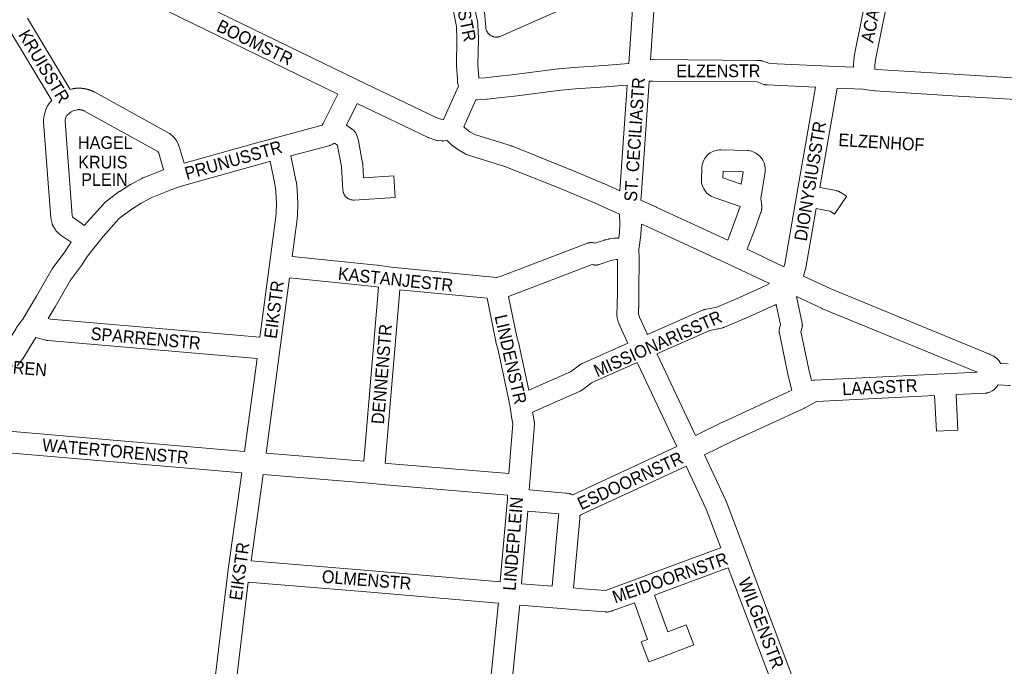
# Model space of a CAD drawing. Header units: metres. Extents: x 123819 to 142731, y 393440 to 405763.
# Tile 149 of 256: x 132920 to 133517, y 396383 to 396775. Entities that reach past the tile are written whole.
import ezdxf
from ezdxf.enums import TextEntityAlignment as Align

# ---------------------------------------------------------------- set-up
doc = ezdxf.new("R2010")
doc.units = ezdxf.units.M
doc.header["$MEASUREMENT"] = 0
doc.layers.add('gs-anno-wegen algemeen tekst', color=7, linetype='Continuous', lineweight=0)
doc.layers.add('gs-knt-wegen algemeen', color=7, linetype='Continuous', lineweight=0)
doc.styles.add('Style-Arial', font='arial.ttf')

msp = doc.modelspace()

# ---------------------------------------------------------------- linework, layer by layer
at = {"layer": 'gs-knt-wegen algemeen', "color": 7, "linetype": 'Continuous', "flags": 128}
for points in [[(133289.11, 396748.71), (133292.67, 396799.95), (133292.68, 396800.09), (133294.23, 396817.08), (133294.23, 396835.73), (133294.24, 396836.05), (133294.26, 396836.37), (133295.01, 396844.05), (133293.03, 396861.07), (133293.01, 396861.31), (133293, 396861.55), (133292.99, 396861.8), (133292.99, 396862.05), (133293.05, 396863.68), (133293.11, 396865.34)], [(133425.48, 396746.46), (133425.48, 396747.84), (133425.48, 396748.1), (133425.5, 396748.36), (133425.82, 396752.38), (133425.85, 396752.64), (133425.89, 396752.89), (133425.93, 396753.14), (133435.05, 396798.49), (133435.88, 396804.8), (133435.91, 396805), (133435.95, 396805.2), (133440.05, 396826.15), (133440.07, 396826.25), (133441.97, 396835.22), (133442.01, 396835.41), (133445.49, 396849.69), (133445.98, 396857), (133446.17, 396859.84)], [(133459.12, 396858.47), (133458.44, 396848.26), (133458.42, 396847.99), (133458.38, 396847.71), (133458.33, 396847.43), (133458.27, 396847.16), (133454.68, 396832.42), (133452.82, 396823.6), (133448.76, 396802.89), (133447.93, 396796.57), (133447.9, 396796.36), (133447.86, 396796.14), (133438.77, 396750.95), (133438.5, 396747.57), (133438.5, 396745.31)], [(133112.61, 396730.21), (133000.54, 396784.7), (133000.54, 396784.7), (133000.54, 396784.71), (132947.45, 396810.61), (132942.62, 396812.18), (132935.98, 396813.14), (132901.58, 396815.83), (132901.54, 396815.83), (132873.79, 396818.19)], [(133185.78, 396735.02), (133185.52, 396735.87), (133185.43, 396736.16), (133185.36, 396736.45), (133185.31, 396736.75), (133185.26, 396737.05), (133185.23, 396737.35), (133185.22, 396737.65), (133185.17, 396739.51), (133184.61, 396747.17), (133184.59, 396747.46), (133184.59, 396747.75), (133184.85, 396763.67), (133184.61, 396771.3), (133179.3, 396797.6)], [(133012.79, 396793.22), (133124.19, 396739.05), (133124.19, 396739.05), (133172.62, 396715.77), (133175.09, 396714.91)], [(133193.5, 396793.03), (133197.48, 396773.34), (133197.53, 396773.07), (133197.57, 396772.8), (133197.59, 396772.53), (133197.61, 396772.25), (133197.87, 396763.93), (133197.87, 396763.61), (133197.61, 396747.83), (133198.16, 396740.31), (133198.18, 396740.01), (133198.18, 396739.81)], [(133270.83, 396791.62), (133211.44, 396765.35), (133211.15, 396765.22), (133210.85, 396765.12), (133210.54, 396765.03), (133210.24, 396764.95), (133209.92, 396764.89), (133209.61, 396764.84), (133209.29, 396764.81), (133208.98, 396764.79), (133208.66, 396764.79), (133208.34, 396764.81), (133208.03, 396764.84), (133207.71, 396764.88), (133207.4, 396764.94), (133207.09, 396765.02), (133206.79, 396765.11), (133206.49, 396765.21), (133206.2, 396765.33), (133205.91, 396765.47), (133205.63, 396765.62), (133205.36, 396765.78), (133205.09, 396765.95), (133204.83, 396766.14), (133204.59, 396766.34), (133204.35, 396766.55), (133204.12, 396766.77), (133203.91, 396767.01), (133203.71, 396767.25), (133203.52, 396767.5), (133203.34, 396767.77), (133203.17, 396768.04), (133203.02, 396768.32), (133202.88, 396768.6), (133202.76, 396768.89), (133202.65, 396769.19), (133202.55, 396769.49), (133202.47, 396769.8), (133202.4, 396770.11), (133202.35, 396770.42), (133202.32, 396770.74), (133200.34, 396793.62)], [(133305.21, 396792.6), (133302.33, 396751.05)], [(132924.26, 396776.31), (132950.2, 396733.02)], [(132939.02, 396726.34), (132913.45, 396769.02), (132882.69, 396767.54), (132881.22, 396767.47), (132874.71, 396767.16)], [(133198.18, 396739.81), (133202.09, 396740.03), (133210.46, 396741.07), (133210.62, 396741.08), (133218.14, 396741.82), (133246.34, 396745.53), (133246.64, 396745.56), (133255.7, 396746.33), (133255.79, 396746.34), (133274.12, 396747.62), (133283.85, 396748.43), (133284.04, 396748.44), (133289.11, 396748.71)], [(133302.33, 396751.05), (133303.48, 396751.11), (133303.68, 396751.12), (133303.88, 396751.12), (133366.99, 396750.67), (133367.12, 396750.67), (133368.35, 396750.63), (133368.64, 396750.62), (133368.94, 396750.59), (133369.23, 396750.55), (133369.53, 396750.49), (133369.82, 396750.42), (133370.1, 396750.34), (133370.38, 396750.24), (133374.63, 396748.7), (133410.49, 396747.12), (133425.48, 396746.46)], [(133438.5, 396745.31), (133439.68, 396745.17), (133486.26, 396742.23), (133538.81, 396739.09), (133540.8, 396738.98)], [(133301.41, 396737.87), (133296.77, 396670.62), (133296.77, 396670.62), (133296.77, 396670.62), (133296.49, 396665.73)], [(133402.51, 396734.44), (133373.06, 396735.74), (133372.78, 396735.76), (133372.5, 396735.79), (133372.22, 396735.83), (133371.94, 396735.89), (133371.67, 396735.95), (133371.4, 396736.03), (133371.13, 396736.12), (133366.93, 396737.65), (133366.83, 396737.65), (133304, 396738.1), (133301.79, 396737.98), (133301.49, 396737.92), (133301.41, 396737.87)], [(132950.2, 396733.02), (132951.42, 396733.36), (132951.67, 396733.43), (132951.92, 396733.48), (132952.17, 396733.53), (132952.27, 396733.54), (132952.37, 396733.56), (132952.48, 396733.58), (132952.58, 396733.59), (132952.68, 396733.6), (132952.78, 396733.62), (132952.89, 396733.63), (132952.99, 396733.64), (132953.09, 396733.65), (132953.2, 396733.67), (132953.3, 396733.68), (132953.4, 396733.69), (132953.51, 396733.7), (132953.61, 396733.71), (132953.71, 396733.71), (132953.82, 396733.72), (132953.92, 396733.73), (132954.02, 396733.74), (132954.13, 396733.74), (132954.23, 396733.75), (132954.34, 396733.76), (132954.44, 396733.76), (132954.54, 396733.77), (132954.65, 396733.77), (132954.75, 396733.77), (132954.85, 396733.78), (132954.96, 396733.78), (132955.06, 396733.78), (132955.17, 396733.78), (132955.27, 396733.78), (132955.37, 396733.78), (132955.48, 396733.78), (132955.58, 396733.78), (132955.69, 396733.78), (132955.79, 396733.78), (132955.89, 396733.78), (132956, 396733.78), (132956.1, 396733.77), (132956.21, 396733.77), (132956.31, 396733.76), (132956.41, 396733.76), (132956.52, 396733.75), (132956.62, 396733.75), (132956.72, 396733.74), (132956.83, 396733.74), (132956.93, 396733.73), (132957.03, 396733.72), (132957.14, 396733.71), (132957.24, 396733.7), (132957.34, 396733.69), (132957.45, 396733.68), (132957.55, 396733.67), (132957.65, 396733.66), (132957.76, 396733.65), (132957.86, 396733.64), (132957.96, 396733.63), (132958.07, 396733.61), (132958.17, 396733.6), (132958.27, 396733.59), (132958.38, 396733.57), (132958.48, 396733.56), (132958.58, 396733.54), (132958.68, 396733.52), (132958.79, 396733.51), (132958.89, 396733.49), (132958.99, 396733.47), (132959.09, 396733.45), (132959.2, 396733.44), (132959.3, 396733.42), (132959.4, 396733.4), (132959.5, 396733.38), (132959.6, 396733.36), (132959.7, 396733.33), (132959.81, 396733.31), (132959.91, 396733.29), (132960.01, 396733.27), (132960.11, 396733.24), (132960.21, 396733.22), (132960.31, 396733.2), (132960.41, 396733.17), (132960.51, 396733.15), (132960.61, 396733.12), (132960.72, 396733.09), (132960.82, 396733.07), (132960.92, 396733.04), (132961.02, 396733.01), (132961.12, 396732.98), (132961.22, 396732.95), (132961.32, 396732.93), (132961.41, 396732.9), (132961.51, 396732.86), (132961.61, 396732.83), (132961.71, 396732.8), (132961.81, 396732.77), (132961.91, 396732.74), (132962.01, 396732.71), (132962.11, 396732.67), (132962.21, 396732.64), (132962.3, 396732.6), (132962.4, 396732.57), (132962.5, 396732.53), (132962.6, 396732.5), (132962.69, 396732.46), (132962.79, 396732.43), (132962.89, 396732.39), (132962.98, 396732.35), (132963.08, 396732.31), (132963.18, 396732.27), (132963.27, 396732.23), (132963.37, 396732.19), (132963.47, 396732.15), (132963.56, 396732.11), (132963.66, 396732.07), (132963.75, 396732.03), (132963.85, 396731.99), (132963.94, 396731.95), (132964.04, 396731.9), (132964.13, 396731.86), (132964.22, 396731.82), (132964.32, 396731.77), (132964.41, 396731.73), (132964.51, 396731.68), (132964.6, 396731.64), (132964.69, 396731.59), (132964.78, 396731.54), (132964.88, 396731.5), (132964.97, 396731.45), (132965.06, 396731.4), (132965.18, 396731.33)], [(132965.18, 396731.33), (133010.38, 396706.31), (133010.62, 396706.18), (133010.85, 396706.03), (133011.08, 396705.87), (133011.3, 396705.7), (133011.51, 396705.52), (133012.44, 396704.71), (133012.64, 396704.53), (133012.83, 396704.35), (133013.01, 396704.15), (133013.18, 396703.95), (133013.97, 396703), (133014.16, 396702.75), (133014.35, 396702.49), (133014.52, 396702.23), (133014.67, 396701.96), (133014.82, 396701.68), (133015.89, 396699.45), (133016, 396699.21), (133016.1, 396698.97), (133016.19, 396698.72), (133016.27, 396698.47), (133019.29, 396688.28)], [(133176.76, 396714.82), (133176.79, 396714.86), (133185.78, 396735.02)], [(133288.21, 396735.62), (133284.83, 396735.44), (133275.15, 396734.64), (133275.07, 396734.63), (133256.75, 396733.35), (133247.89, 396732.6), (133219.73, 396728.9), (133219.52, 396728.88), (133211.97, 396728.14), (133203.47, 396727.09), (133203.25, 396727.06), (133203.04, 396727.05), (133197.16, 396726.71), (133196.85, 396726.7), (133196.54, 396726.71), (133196.34, 396726.72)], [(133283.77, 396671.45), (133283.78, 396671.47), (133288.21, 396735.62)], [(133383.28, 396625.36), (133383.79, 396627.25), (133391.17, 396669.52), (133402.51, 396734.44)], [(133415.63, 396733.86), (133405.08, 396673.49)], [(133538.8, 396726.05), (133538.04, 396726.1), (133485.47, 396729.24), (133485.45, 396729.24), (133438.66, 396732.18), (133438.45, 396732.2), (133438.25, 396732.22), (133433.76, 396732.79), (133433.54, 396732.82), (133433.32, 396732.86), (133431.27, 396733.26), (133426.11, 396733.4), (133426, 396733.4), (133415.63, 396733.86)], [(132950.86, 396640.28), (132944.18, 396644.76), (132943.95, 396644.93), (132943.72, 396645.1), (132943.5, 396645.29), (132943.29, 396645.48), (132942.4, 396646.35), (132942.18, 396646.57), (132941.97, 396646.81), (132941.77, 396647.05), (132941.59, 396647.3), (132941.41, 396647.57), (132940.1, 396649.66), (132939.94, 396649.92), (132939.8, 396650.18), (132939.67, 396650.45), (132939.56, 396650.73), (132939.45, 396651.01), (132939.36, 396651.3), (132939.29, 396651.59), (132938.7, 396653.99), (132938.65, 396654.25), (132938.6, 396654.51), (132938.56, 396654.77), (132938.54, 396655.03), (132934.09, 396713.23), (132934.08, 396713.53), (132934.07, 396713.83), (132934.09, 396714.12), (132934.18, 396715.71), (132934.21, 396716.01), (132934.25, 396716.32), (132934.3, 396716.62), (132934.37, 396716.92), (132935.16, 396719.99), (132935.24, 396720.29), (132935.34, 396720.58), (132935.45, 396720.87), (132935.57, 396721.15), (132936.24, 396722.58), (132936.38, 396722.86), (132936.54, 396723.14), (132936.71, 396723.4), (132936.88, 396723.66), (132938.09, 396725.31), (132938.26, 396725.53), (132938.44, 396725.75), (132938.63, 396725.96), (132938.83, 396726.16), (132939.02, 396726.34)], [(133019.29, 396688.28), (133066.32, 396701.49), (133066.41, 396701.52), (133074.83, 396703.74), (133103.16, 396711.28), (133103.68, 396712.32), (133112.4, 396729.78), (133112.61, 396730.21)], [(133196.34, 396726.72), (133188.99, 396710.26)], [(133006.89, 396684.31), (133003.94, 396694.26), (133003.45, 396695.27), (132958.95, 396719.9), (132958.88, 396719.94), (132958.82, 396719.97), (132958.75, 396720), (132958.69, 396720.03), (132958.63, 396720.06), (132958.56, 396720.09), (132958.5, 396720.12), (132958.43, 396720.15), (132958.36, 396720.18), (132958.3, 396720.2), (132958.23, 396720.23), (132958.17, 396720.25), (132958.1, 396720.28), (132958.03, 396720.3), (132957.97, 396720.33), (132957.9, 396720.35), (132957.83, 396720.37), (132957.76, 396720.4), (132957.7, 396720.42), (132957.63, 396720.44), (132957.56, 396720.46), (132957.49, 396720.48), (132957.42, 396720.5), (132957.35, 396720.52), (132957.28, 396720.53), (132957.21, 396720.55), (132957.15, 396720.57), (132957.08, 396720.58), (132957.01, 396720.6), (132956.94, 396720.61), (132956.87, 396720.63), (132956.8, 396720.64), (132956.73, 396720.65), (132956.66, 396720.66), (132956.59, 396720.67), (132956.52, 396720.68), (132956.44, 396720.69), (132956.37, 396720.7), (132956.3, 396720.71), (132956.23, 396720.72), (132956.16, 396720.73), (132956.09, 396720.73), (132956.02, 396720.74), (132955.95, 396720.75), (132955.88, 396720.75), (132955.81, 396720.75), (132955.74, 396720.76), (132955.66, 396720.76), (132955.59, 396720.76), (132955.52, 396720.76), (132955.45, 396720.76), (132955.38, 396720.76), (132955.31, 396720.76), (132955.24, 396720.76), (132955.17, 396720.76), (132955.09, 396720.76), (132955.02, 396720.75), (132954.95, 396720.75), (132954.88, 396720.75), (132954.81, 396720.74), (132954.74, 396720.73), (132954.67, 396720.73), (132954.6, 396720.72), (132954.53, 396720.71), (132952.08, 396720.02), (132950.74, 396719.35), (132950.06, 396718.89), (132948.26, 396717.16), (132947.76, 396716.48), (132947.62, 396716.17), (132947.14, 396714.3), (132947.11, 396713.78), (132951.48, 396656.54), (132951.69, 396655.68), (132951.99, 396655.2), (132958.95, 396650.52)], [(133124.34, 396724.54), (133117.79, 396711.42), (133121.58, 396708.65), (133121.83, 396708.46), (133122.07, 396708.25), (133122.3, 396708.04), (133122.52, 396707.81), (133122.73, 396707.57), (133122.93, 396707.33), (133123.12, 396707.07), (133123.29, 396706.8), (133123.45, 396706.53), (133123.59, 396706.25), (133123.72, 396705.96), (133123.84, 396705.67), (133124.89, 396702.85), (133124.99, 396702.58), (133125.07, 396702.3), (133125.14, 396702.02), (133125.2, 396701.74), (133125.2, 396701.74), (133125.2, 396701.73)], [(133283.44, 396657.31), (133268.72, 396663.97), (133248.12, 396672.66), (133213.92, 396686.35), (133196.35, 396691.78), (133191.18, 396693.37), (133190.9, 396693.47), (133190.62, 396693.57), (133190.35, 396693.69), (133190.08, 396693.83), (133189.82, 396693.97), (133185.82, 396696.31), (133185.62, 396696.43), (133185.42, 396696.56), (133185.22, 396696.7), (133181.52, 396699.45), (133181.31, 396699.62), (133181.1, 396699.79), (133180.9, 396699.97), (133178.84, 396701.95), (133177.12, 396701.76), (133176.85, 396701.74), (133176.57, 396701.72), (133176.29, 396701.72), (133176.02, 396701.73), (133175.74, 396701.75), (133173.01, 396702.03), (133172.7, 396702.07), (133172.4, 396702.12), (133172.1, 396702.19), (133171.8, 396702.27), (133171.51, 396702.37), (133167.98, 396703.6), (133167.75, 396703.69), (133167.53, 396703.78), (133167.31, 396703.88), (133124.34, 396724.54)], [(133175.09, 396714.91), (133176.37, 396714.78), (133176.76, 396714.82)], [(133188.99, 396710.26), (133189.61, 396709.66), (133192.7, 396707.37), (133195.74, 396705.59), (133200.19, 396704.22), (133218.01, 396698.72), (133218.26, 396698.63), (133218.51, 396698.54), (133253.01, 396684.73), (133253.12, 396684.68), (133273.86, 396675.93), (133274.01, 396675.87), (133283.77, 396671.45)], [(133296.49, 396665.73), (133306.03, 396661.47), (133306.11, 396661.43), (133349.13, 396641.58), (133354.17, 396654.74), (133356.75, 396661.88), (133356.76, 396661.9), (133356.76, 396661.92), (133356.75, 396661.98), (133340.96, 396667.43), (133340, 396667.82), (133339.07, 396668.29), (133338.19, 396668.84), (133337.36, 396669.46), (133336.59, 396670.16), (133335.89, 396670.93), (133335.26, 396671.76), (133334.71, 396672.64), (133334.24, 396673.56), (133333.85, 396674.53), (133333.55, 396675.52), (133333.35, 396676.54), (133333.23, 396677.57), (133333.21, 396678.61), (133333.39, 396685.17), (133333.46, 396686.17), (133333.61, 396687.16), (133333.86, 396688.14), (133334.18, 396689.09), (133334.59, 396690), (133335.08, 396690.88), (133335.64, 396691.71), (133336.27, 396692.49), (133336.97, 396693.22), (133337.73, 396693.87), (133338.54, 396694.46), (133339.4, 396694.98), (133340.3, 396695.42), (133341.24, 396695.78), (133342.2, 396696.06), (133343.19, 396696.25), (133344.19, 396696.36), (133345.19, 396696.37), (133345.2, 396696.37), (133361.14, 396695.94), (133361.41, 396695.93), (133361.69, 396695.9), (133362.66, 396695.75), (133363.61, 396695.52), (133364.54, 396695.21), (133365.45, 396694.81), (133366.31, 396694.35), (133367.13, 396693.81), (133367.9, 396693.2), (133368.62, 396692.53), (133369.28, 396691.8), (133369.87, 396691.02), (133370.4, 396690.18), (133370.85, 396689.31), (133371.22, 396688.4), (133371.52, 396687.47), (133371.73, 396686.51), (133371.87, 396685.53), (133371.92, 396684.55), (133371.88, 396683.57), (133371.86, 396683.3), (133371.82, 396683.03), (133369.17, 396666.83), (133369.68, 396663.52), (133369.72, 396663.25), (133369.74, 396662.98), (133369.76, 396662.71), (133369.8, 396661.46), (133369.8, 396661.19), (133369.79, 396660.92), (133369.77, 396660.64), (133369.74, 396660.37), (133369.69, 396660.1), (133369.64, 396659.84), (133369.36, 396658.62), (133369.3, 396658.35), (133369.22, 396658.09), (133369.14, 396657.84), (133366.39, 396650.25), (133366.35, 396650.14), (133360.95, 396636.04), (133383.28, 396625.36)], [(133071.51, 396689.4), (133069.79, 396688.94), (133016.86, 396674.07), (133011.8, 396672.25), (132999.65, 396667.42), (132993.17, 396663.9), (132987.56, 396660.39), (132981.99, 396656.27), (132979.74, 396654.4), (132970.27, 396643.85), (132965.43, 396637.72), (132960.79, 396631.84), (132957.32, 396626.51), (132957.19, 396626.31), (132957.06, 396626.13), (132950.35, 396617.25), (132941.04, 396601.06), (132941, 396600.98), (132936.8, 396593.9)], [(133065.27, 396582.68), (133071.12, 396626.71), (133074.78, 396654.25), (133075.16, 396657.92), (133075.38, 396663.61), (133075.01, 396671.07), (133074.57, 396674.55), (133071.51, 396689.4)], [(133084.11, 396692.74), (133087.37, 396676.92), (133087.42, 396676.67), (133087.46, 396676.42), (133087.96, 396672.45), (133087.98, 396672.21), (133088, 396671.97), (133088.4, 396663.97), (133088.41, 396663.68), (133088.4, 396663.4), (133088.16, 396657.21), (133088.15, 396657.01), (133088.13, 396656.8), (133087.72, 396652.82), (133087.7, 396652.63), (133084.91, 396631.64)], [(132958.95, 396650.52), (132960.18, 396652.08), (132960.31, 396652.24), (132960.44, 396652.39), (132970.37, 396663.45), (132970.59, 396663.68), (132970.81, 396663.9), (132971.05, 396664.11), (132973.8, 396666.4), (132973.95, 396666.51), (132974.09, 396666.62), (132980.01, 396671.01), (132980.23, 396671.16), (132980.44, 396671.3), (132986.45, 396675.05), (132986.62, 396675.15), (132986.79, 396675.25), (132993.78, 396679.04), (132994.01, 396679.16), (132994.24, 396679.27), (132994.48, 396679.37), (133006.89, 396684.31)], [(133358.62, 396682.99), (133346.36, 396683.32), (133346.26, 396679.38), (133357.4, 396675.53), (133358.62, 396682.99)], [(133402.84, 396660.67), (133396.57, 396624.71), (133396.51, 396624.42), (133396.43, 396624.12), (133395.23, 396619.68)], [(133414, 396657.3), (133414, 396657.3), (133413.99, 396657.3), (133411.37, 396659.04), (133402.84, 396660.67)], [(133283, 396642.75), (133283.54, 396646.25), (133283.76, 396650.98), (133283.44, 396657.31)], [(133296.78, 396651.34), (133296.78, 396651.31), (133296.79, 396650.99), (133296.78, 396650.67), (133296.52, 396645.29), (133296.51, 396645.06), (133296.49, 396644.84), (133296.46, 396644.61), (133295.13, 396635.94), (133295.36, 396630.37), (133295.36, 396630.09), (133295.3, 396610.93), (133295.3, 396610.84), (133295.13, 396600.72), (133295.12, 396600.47), (133294.94, 396597.18), (133295.01, 396596.55), (133295.69, 396594.72), (133300.27, 396584.58), (133300.35, 396584.37), (133300.4, 396584.26)], [(133374.45, 396615.15), (133349.95, 396626.86), (133300.69, 396649.59), (133296.78, 396651.34)], [(133084.91, 396631.64), (133136.29, 396626.34), (133136.58, 396626.31), (133144.99, 396625.06), (133208.93, 396618.92), (133209.21, 396618.92), (133209.68, 396618.99), (133211.62, 396619.62), (133264.17, 396639.65), (133264.46, 396639.76), (133264.75, 396639.84), (133265.05, 396639.92), (133265.35, 396639.98), (133265.65, 396640.03), (133265.95, 396640.06), (133266.26, 396640.08), (133266.56, 396640.08), (133266.87, 396640.07), (133267.17, 396640.05), (133267.47, 396640.01), (133267.77, 396639.95), (133268.07, 396639.89), (133268.8, 396639.7), (133274.46, 396641.62), (133274.67, 396641.69), (133274.89, 396641.75), (133275.11, 396641.81), (133276.68, 396642.16), (133276.97, 396642.22), (133277.25, 396642.27), (133280.21, 396642.66), (133280.47, 396642.69), (133280.74, 396642.71), (133281, 396642.72), (133283, 396642.75)], [(132921.56, 396593.66), (132929.78, 396607.58), (132939.27, 396624.1), (132939.41, 396624.33), (132939.56, 396624.56), (132939.72, 396624.78), (132946.53, 396633.79), (132950.03, 396639.19), (132950.2, 396639.44), (132950.38, 396639.68), (132950.86, 396640.28)], [(133282.34, 396629.72), (133281.55, 396629.71), (133279.28, 396629.4), (133278.32, 396629.18), (133271.17, 396626.76), (133270.88, 396626.67), (133270.58, 396626.59), (133270.27, 396626.53), (133269.97, 396626.48), (133269.66, 396626.44), (133269.35, 396626.42), (133269.04, 396626.42), (133268.73, 396626.42), (133268.42, 396626.45), (133268.11, 396626.49), (133267.81, 396626.54), (133267.5, 396626.61), (133266.9, 396626.76), (133216.19, 396607.42)], [(133288.49, 396578.98), (133288.35, 396579.32), (133283.73, 396589.56), (133283.64, 396589.77), (133283.56, 396589.98), (133282.53, 396592.76), (133282.42, 396593.06), (133282.34, 396593.36), (133282.26, 396593.67), (133282.2, 396593.98), (133282.16, 396594.29), (133281.94, 396596.25), (133281.91, 396596.53), (133281.9, 396596.8), (133281.9, 396597.08), (133281.91, 396597.35), (133282.11, 396601.07), (133282.28, 396611.02), (133282.34, 396629.72)], [(133083.2, 396618.73), (133077.36, 396574.81)], [(133137.2, 396613.05), (133134.81, 396613.41), (133083.2, 396618.73)], [(133395.23, 396619.68), (133411.79, 396611.89), (133508.01, 396572.39), (133508.22, 396572.3), (133508.43, 396572.2), (133510.46, 396571.2), (133510.73, 396571.06), (133510.99, 396570.9), (133511.25, 396570.73), (133511.5, 396570.55), (133512.29, 396569.9), (133513.03, 396569.18), (133513.7, 396568.4), (133514.31, 396567.57), (133514.84, 396566.7), (133519.25, 396566.41)], [(133128.43, 396507.3), (133137.2, 396613.05)], [(133150.14, 396611.48), (133141.4, 396506.12)], [(133203.12, 396606.4), (133150.14, 396611.48)], [(133300.4, 396584.26), (133333.81, 396598.97), (133334.09, 396599.09), (133334.38, 396599.19), (133334.67, 396599.28), (133334.96, 396599.36), (133335.26, 396599.42), (133340.54, 396600.38), (133342.56, 396600.9), (133354.48, 396605.96), (133371.94, 396613.76), (133374.45, 396615.15)], [(133216.33, 396499.83), (133218.8, 396530.07), (133218.05, 396534.21), (133218.02, 396534.4), (133217.17, 396540.07), (133215.99, 396546.26), (133209.94, 396574.69), (133208.54, 396579.63), (133208.47, 396579.87), (133208.42, 396580.12), (133203.12, 396606.4)], [(133216.19, 396607.42), (133221.13, 396582.94), (133222.52, 396578.03), (133222.58, 396577.82), (133222.63, 396577.61), (133228.42, 396550.41)], [(133390.87, 396607.35), (133394.3, 396591.13), (133394.36, 396590.83), (133394.4, 396590.53), (133394.43, 396590.23), (133394.44, 396589.93), (133394.44, 396589.63), (133394.43, 396589.33), (133394.4, 396589.02), (133394.36, 396588.72), (133394.3, 396588.43), (133394.23, 396588.13), (133394.15, 396587.84), (133393.57, 396586), (133398.29, 396563), (133400.02, 396556.35), (133400.07, 396556.36), (133401.23, 396556.55), (133401.48, 396556.59), (133401.73, 396556.62), (133401.98, 396556.64), (133480.54, 396560.47), (133500.42, 396561.43)], [(133500.42, 396561.43), (133406.7, 396599.91), (133406.55, 396599.97), (133406.4, 396600.04), (133390.87, 396607.35)], [(133378.58, 396602.55), (133378, 396602.23), (133377.75, 396602.1), (133377.5, 396601.99), (133359.73, 396594.05), (133359.63, 396594), (133347.2, 396588.72), (133346.97, 396588.63), (133346.73, 396588.54), (133346.49, 396588.47), (133346.25, 396588.4), (133343.53, 396587.71), (133343.32, 396587.66), (133343.1, 396587.61), (133338.35, 396586.75), (133306.18, 396572.58)], [(133388.11, 396550.41), (133385.65, 396559.89), (133385.61, 396560.05), (133385.57, 396560.22), (133380.48, 396585.02), (133380.43, 396585.32), (133380.39, 396585.62), (133380.36, 396585.91), (133380.35, 396586.21), (133380.35, 396586.51), (133380.36, 396586.81), (133380.39, 396587.11), (133380.43, 396587.4), (133380.49, 396587.7), (133380.56, 396587.99), (133380.64, 396588.28), (133381.21, 396590.1), (133378.58, 396602.55)], [(132886.37, 396574.57), (132905.03, 396573.22), (132906.85, 396573.31), (132907.92, 396573.49), (132907.93, 396573.49), (132908.11, 396573.67), (132910.56, 396576.7), (132917.35, 396587.92), (132917.51, 396588.18), (132917.68, 396588.42), (132921.36, 396593.39), (132921.56, 396593.66)], [(132921.56, 396593.66), (132921.56, 396593.66), (132921.56, 396593.66)], [(132921.56, 396593.66), (132921.56, 396593.66), (132921.56, 396593.66)], [(132936.8, 396593.9), (132938.22, 396593.53), (133065.27, 396582.68)], [(132929.41, 396582.38), (132928.33, 396580.92)], [(133063.55, 396569.76), (132936.56, 396580.61), (132936.28, 396580.64), (132936.01, 396580.68), (132935.74, 396580.73), (132935.47, 396580.79), (132929.41, 396582.38)], [(132928.33, 396580.92), (132921.47, 396569.58), (132921.31, 396569.33), (132921.14, 396569.09), (132920.96, 396568.86), (132917.98, 396565.16)], [(133228.42, 396550.41), (133253.71, 396561.56), (133259.22, 396565.74), (133259.46, 396565.91), (133259.71, 396566.08), (133259.97, 396566.23), (133260.23, 396566.37), (133260.5, 396566.5), (133288.49, 396578.98)], [(133056.05, 396513.27), (133063.55, 396569.76)], [(133077.36, 396574.81), (133069.04, 396512.18)], [(133306.18, 396572.58), (133306.3, 396572.34), (133329.57, 396522.95)], [(133294.21, 396567.28), (133266.49, 396554.91), (133260.97, 396550.72), (133260.72, 396550.54), (133260.47, 396550.38), (133260.2, 396550.22), (133259.93, 396550.08), (133259.66, 396549.95), (133230.76, 396537.21)], [(133318.35, 396516.21), (133294.63, 396566.55), (133294.21, 396567.28)], [(133520.47, 396553.26), (133519.65, 396553.33), (133513.25, 396553.76)], [(133329.57, 396522.95), (133346, 396531.01), (133346.14, 396531.08), (133388.11, 396550.41)], [(133398.93, 396541.35), (133398.9, 396541.33), (133396.24, 396539.84), (133396.02, 396539.72), (133395.78, 396539.61), (133351.66, 396519.29), (133335.1, 396511.16)], [(133398.94, 396541.35), (133398.93, 396541.35), (133398.93, 396541.35)], [(133398.94, 396541.35), (133398.93, 396541.35), (133398.93, 396541.35)], [(133230.76, 396537.21), (133230.88, 396536.42), (133231.76, 396531.55), (133231.81, 396531.27), (133231.84, 396530.99), (133231.86, 396530.71), (133231.87, 396530.42), (133231.86, 396530.14), (133231.85, 396529.86), (133228.79, 396492.45), (133228.73, 396490.01)], [(132893.87, 396527.15), (132894.17, 396527.13), (132894.17, 396527.13), (132894.18, 396527.13), (133056.05, 396513.27)], [(133255.25, 396486.84), (133318.35, 396516.21)], [(133054.29, 396500.35), (132893.52, 396514.12), (132891.73, 396514.02)], [(133069.04, 396512.18), (133128.43, 396507.3)], [(133335.1, 396511.16), (133347.97, 396483.59), (133348.07, 396483.37), (133348.16, 396483.14), (133359.45, 396453.23), (133403.51, 396336.44)], [(133141.4, 396506.12), (133142.8, 396505.98), (133216.33, 396499.83)], [(133323.88, 396504.43), (133260.09, 396474.73), (133259.47, 396474.27)], [(133344.92, 396454.85), (133336.07, 396478.31), (133323.88, 396504.43)], [(133036.98, 396365.92), (133046.06, 396441.64), (133046.08, 396441.77), (133054.29, 396500.35)], [(133067.28, 396499.26), (133059.95, 396446.95)], [(133215.62, 396486.83), (133141.66, 396493.01), (133141.56, 396493.02), (133133.79, 396493.79), (133067.28, 396499.26)], [(133215.56, 396484.45), (133215.62, 396486.83)], [(133228.73, 396490.01), (133251.03, 396488.03), (133251.33, 396488), (133251.63, 396487.95), (133252.68, 396487.76), (133252.94, 396487.7), (133253.2, 396487.64), (133253.45, 396487.56), (133253.71, 396487.48), (133253.96, 396487.38), (133254.88, 396487), (133255.15, 396486.89), (133255.25, 396486.84)], [(133211.08, 396434.09), (133211.28, 396436.61), (133211.28, 396436.66), (133215.56, 396484.44)], [(133215.56, 396484.44), (133215.56, 396484.44), (133215.56, 396484.44), (133215.56, 396484.45)], [(133215.56, 396484.44), (133215.56, 396484.44), (133215.56, 396484.44), (133215.56, 396484.45)], [(133224.05, 396432.99), (133242.71, 396431.45), (133246.4, 396473.99), (133246.42, 396474.19), (133246.44, 396474.38), (133246.59, 396475.35), (133227.97, 396477.01), (133224.25, 396435.53), (133224.05, 396432.99)], [(133259.47, 396474.27), (133259.49, 396473.61), (133259.35, 396472.67), (133255.68, 396430.41), (133258.59, 396430.18)], [(133258.6, 396430.18), (133275.07, 396428.89), (133294.18, 396435.96), (133304.37, 396439.84), (133304.42, 396439.86), (133343.17, 396454.22), (133343.26, 396454.26), (133344.92, 396454.85)], [(133059.95, 396446.95), (133131, 396441.07), (133131.03, 396441.06), (133211.08, 396434.09)], [(133349.52, 396442.66), (133347.65, 396442)], [(133391.4, 396322.28), (133391.96, 396325.81), (133392.1, 396327.59), (133391.81, 396329.75), (133391.2, 396332.21), (133349.52, 396442.66)], [(133058.26, 396434.02), (133049.91, 396364.33)], [(133210.03, 396421.11), (133129.91, 396428.09), (133058.26, 396434.02)], [(133258.59, 396430.18), (133258.6, 396430.18), (133258.6, 396430.18), (133258.6, 396430.18)], [(133258.59, 396430.18), (133258.6, 396430.18), (133258.6, 396430.18), (133258.6, 396430.18)], [(133202.39, 396345.57), (133209.92, 396419.86), (133210.03, 396421.11)], [(133223, 396420.01), (133222.9, 396418.74), (133222.88, 396418.61), (133215.32, 396343.98)], [(133257.57, 396417.2), (133248.1, 396417.95), (133223, 396420.01)], [(133257.58, 396417.2), (133257.58, 396417.2), (133257.57, 396417.2)], [(133257.58, 396417.2), (133257.58, 396417.2), (133257.57, 396417.2)]]:
    msp.add_lwpolyline(points, dxfattribs=at)
for points in [[(133125.2, 396701.73), (133127.64, 396688.26), (133127.68, 396688.01), (133127.71, 396687.76), (133127.73, 396687.51), (133128.25, 396679.31), (133146.59, 396680.49, -0.38456), (133146.6, 396680.48), (133147.44, 396667.51, -0.384561), (133147.43, 396667.5), (133122.59, 396665.89), (133122.28, 396665.88), (133121.97, 396665.88), (133121.66, 396665.9), (133121.35, 396665.93), (133121.04, 396665.98), (133120.74, 396666.04), (133120.44, 396666.11), (133120.14, 396666.2), (133119.85, 396666.31), (133119.56, 396666.42), (133119.28, 396666.55), (133119.01, 396666.7), (133118.74, 396666.86), (133118.48, 396667.03), (133118.23, 396667.21), (133117.99, 396667.4), (133117.75, 396667.61), (133117.53, 396667.82), (133117.32, 396668.05), (133117.12, 396668.28), (133116.93, 396668.53), (133116.75, 396668.78), (133116.58, 396669.04), (133116.43, 396669.31), (133116.29, 396669.59), (133116.17, 396669.87), (133116.05, 396670.16), (133115.95, 396670.46), (133115.87, 396670.75), (133115.8, 396671.06), (133115.74, 396671.36), (133115.7, 396671.67), (133115.67, 396671.98), (133114.76, 396686.31), (133112.49, 396698.85), (133112.32, 396699.29), (133110.67, 396700.5), (133110.55, 396700.42), (133110.33, 396700.27), (133110.1, 396700.13), (133109.86, 396700.01), (133109.62, 396699.89), (133108.27, 396699.26), (133108.01, 396699.15), (133107.75, 396699.05), (133107.48, 396698.96), (133107.21, 396698.88), (133084.11, 396692.74)], [(133405.08, 396673.49), (133415.1, 396671.59), (133415.38, 396671.52), (133415.66, 396671.45), (133415.94, 396671.37), (133416.21, 396671.27), (133416.47, 396671.16), (133416.74, 396671.04), (133416.99, 396670.91), (133417.24, 396670.77), (133417.49, 396670.61), (133421.2, 396668.15, -0.384803), (133421.2, 396668.13), (133414, 396657.31), (133414, 396657.3)], [(133513.25, 396553.76), (133513.2, 396553.68), (133513.06, 396553.44), (133512.91, 396553.21), (133512.75, 396552.98), (133512.58, 396552.76), (133512.4, 396552.54), (133512.21, 396552.34), (133511.27, 396551.35), (133511.05, 396551.13), (133510.82, 396550.92), (133510.58, 396550.72), (133510.33, 396550.54), (133510.08, 396550.36), (133509.81, 396550.2), (133509.54, 396550.06), (133508.19, 396549.36), (133507.92, 396549.23), (133507.63, 396549.11), (133507.34, 396549), (133507.05, 396548.91), (133506.75, 396548.83), (133506.45, 396548.76), (133506.15, 396548.71), (133505.84, 396548.67), (133505.53, 396548.65), (133487.68, 396547.78), (133488.77, 396526.16, -0.384627), (133488.76, 396526.15), (133475.78, 396525.5, -0.384629), (133475.77, 396525.51), (133474.68, 396547.14), (133403, 396543.65), (133402.98, 396543.65), (133402.96, 396543.64), (133398.94, 396541.35)], [(133347.65, 396442), (133308.98, 396427.66), (133304.76, 396426.05), (133312.76, 396403.79), (133324.02, 396408.03, -0.385149), (133324.03, 396408.03), (133328.62, 396395.86, -0.385147), (133328.62, 396395.85), (133311.17, 396389.27), (133301.22, 396385.52, -0.385146), (133301.21, 396385.52), (133296.62, 396397.69, -0.385148), (133296.62, 396397.7), (133300.58, 396399.19), (133292.57, 396421.48), (133279.07, 396416.48), (133278.83, 396416.4), (133278.58, 396416.33), (133278.34, 396416.26), (133277.19, 396415.98), (133276.9, 396415.92), (133276.61, 396415.87), (133276.32, 396415.84), (133276.03, 396415.81), (133275.74, 396415.8), (133275.44, 396415.81), (133275.15, 396415.82), (133257.58, 396417.2)]]:
    msp.add_lwpolyline(points, format="xyb", dxfattribs=at)

# ---------------------------------------------------------------- texts
at = {"layer": 'gs-anno-wegen algemeen tekst', "color": 7, "style": 'Style-Arial', "width": 0.909091}
for s, rotation, p in [('POPULIERSTR', 281.6898, (133185.94, 396796)), ('ACACIASTR', 78.5856, (133439.18, 396789.16)), ('BOOMSTR', 334.2832, (133062.27, 396761.57)), ('KRUISSTR', 300.8223, (132934.42, 396747.03)), ('ELZENSTR', 0.05283, (133343.49, 396744.31)), ('ST. CECILIASTR', 86.1814, (133292.66, 396702.68)), ('DIONYSIUSSTR', 80.6893, (133399.17, 396677.41)), ('HAGEL', 0.04359, (132971.51, 396700.76)), ('PRUNUSSTR', 15.8848, (133049.19, 396690.15)), ('ELZENHOF', 356.5602, (133442.42, 396700.98)), ('KRUIS', 0.04359, (132970.04, 396688.9)), ('PLEIN', 0.04359, (132971.03, 396678.33)), ('KASTANJESTR', 353.9901, (133147.67, 396617.7)), ('EIKSTR', 82.7208, (133073.84, 396599.42)), ('LINDENSTR', 282.77593, (133217.52, 396569.17)), ('MISSIONARISSTR', 23.91714, (133306.71, 396578.67)), ('SPARRENSTR', 354.86728, (132996.05, 396581.95)), ('DENNENSTR', 85.2906, (133139.2, 396560.23)), ('LAAGSTR', 2.79135, (133441.45, 396552.33)), ('WATERTORENSTR', 354.9861, (132977.67, 396513.42)), ('ESDOORNSTR', 24.8224, (133289.96, 396495.54)), ('LINDEPLEIN', 85.40574, (133218.89, 396457.25)), ('EIKSTR', 82.3342, (133052.82, 396440.54)), ('MEIDOORNSTR', 19.09515, (133314.19, 396436.61)), ('OLMENSTR', 355.40574, (133130.07, 396435.31)), ('WILGENSTR', 291.2152, (133369.48, 396409.06))]:
    msp.add_text(s, height=7.7, rotation=rotation, dxfattribs=at).set_placement(p, align=Align.MIDDLE_CENTER)
at = {"layer": 'gs-anno-wegen algemeen tekst', "color": 7, "insert": (132901.43, 396565.68), "char_height": 7.7, "attachment_point": 5, "rotation": 354.9861, "line_spacing_factor": 0.6, "style": 'Style-Arial'}
msp.add_mtext('\\H1x;\\W0.909091;WATERTOREN', dxfattribs=at)

doc.saveas('drawing.dxf')
